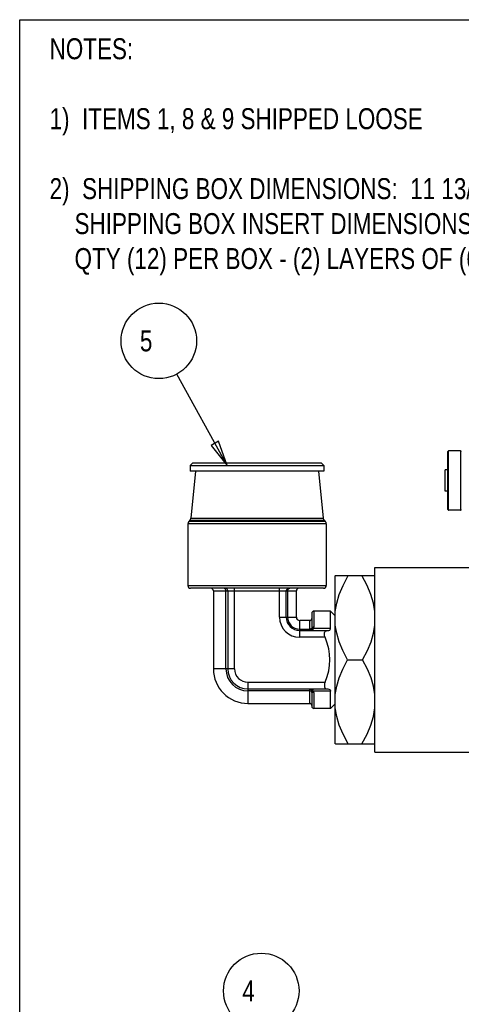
# Model space of a CAD drawing. Header units: inches. Extents: x 0 to 17, y 0 to 11.
# Tile 2 of 10: x 0 to 3.3, y 3.7 to 11. Entities that reach past the tile are written whole.
import ezdxf

# ---------------------------------------------------------------- set-up
doc = ezdxf.new("R2010")
doc.units = ezdxf.units.IN
doc.header["$LTSCALE"] = 0.935
doc.header["$MEASUREMENT"] = 0
doc.layers.get('0').update_dxf_attribs({"linetype": 'CONTINUOUS'})
doc.styles.get("Standard").update_dxf_attribs({"font": 'txt', "width": 0.8})

msp = doc.modelspace()

# ---------------------------------------------------------------- linework, layer by layer
at = {"color": 7, "linetype": 'CONTINUOUS'}
for p, q in [((0, 0), (0, 11)), ((0, 11), (17, 11)), ((3.1874, 7.353), (3.1874, 7.783)), ((3.1924, 7.348), (3.1924, 7.788)), ((3.2824, 7.788), (3.1924, 7.788)), ((3.2824, 7.788), (3.2824, 7.348)), ((1.2894, 7.7005), (1.2694, 7.6805)), ((1.2894, 7.7005), (2.2444, 7.7005)), ((2.2444, 7.7005), (2.2644, 7.6805)), ((1.2694, 7.6805), (1.2694, 7.6375)), ((1.2694, 7.6805), (2.2644, 7.6805)), ((2.2644, 7.6375), (1.2694, 7.6375)), ((1.3094, 7.6375), (1.2748, 7.2869)), ((2.2244, 7.6375), (2.259, 7.2869)), ((2.2644, 7.6805), (2.2644, 7.6375)), ((3.1674, 7.488), (3.1674, 7.648)), ((3.1874, 7.648), (3.1674, 7.648)), ((3.1874, 7.488), (3.1674, 7.488)), ((3.2824, 7.348), (3.1924, 7.348)), ((1.2676, 7.2717), (1.2587, 7.2629)), ((2.2751, 7.2629), (1.2587, 7.2629)), ((1.2676, 7.2717), (2.2662, 7.2717)), ((1.2748, 7.2869), (2.259, 7.2869)), ((2.2662, 7.2717), (2.2751, 7.2629)), ((1.2514, 7.2452), (1.2514, 6.7855)), ((2.2824, 7.2452), (1.2514, 7.2452)), ((2.2824, 7.2452), (2.2824, 6.7855)), ((2.6444, 5.5455), (2.6444, 6.9205)), ((2.6444, 6.9205), (3.4842, 6.9205)), ((2.3498, 6.8595), (2.3494, 6.8591)), ((2.3494, 5.6069), (2.3494, 6.8591)), ((2.3498, 6.8595), (2.644, 6.8595)), ((1.2514, 6.7855), (2.2824, 6.7855)), ((2.2624, 6.7655), (1.2714, 6.7655)), ((1.5994, 6.1655), (1.5994, 6.7655)), ((1.9344, 6.5505), (1.9344, 6.7655)), ((2.001, 6.7617), (2.0054, 6.7646)), ((2.0054, 6.7646), (2.0104, 6.7655)), ((1.4419, 6.7455), (1.4419, 6.1655)), ((1.4419, 6.7455), (2.0594, 6.7455)), ((1.5351, 6.1655), (1.5351, 6.7455)), ((1.5494, 6.7455), (1.5494, 6.1655)), ((1.9844, 6.5505), (1.9844, 6.7455)), ((1.9944, 6.7455), (1.9944, 6.5505)), ((2.0594, 6.5505), (2.0594, 6.7455)), ((1.9344, 6.5505), (2.0594, 6.5505)), ((2.1744, 6.5805), (2.1744, 6.4655)), ((2.1894, 6.5955), (2.1894, 6.4756)), ((2.3144, 6.5955), (2.1894, 6.5955)), ((2.3144, 6.4681), (2.3144, 6.5955)), ((2.3494, 6.5605), (2.3144, 6.5955)), ((2.0844, 6.4005), (2.0844, 6.5255)), ((2.1594, 6.5255), (2.0844, 6.5255)), ((2.0844, 6.4605), (2.1594, 6.4605)), ((2.1594, 6.4505), (2.1594, 6.5255)), ((2.1715, 6.4655), (2.1682, 6.4628)), ((2.174, 6.462), (2.1756, 6.465)), ((2.1885, 6.4681), (2.3144, 6.4681)), ((2.0844, 6.4505), (2.2949, 6.4505)), ((2.273, 6.4005), (2.0844, 6.4005)), ((2.4408, 6.233), (2.553, 6.233)), ((1.5994, 6.1655), (1.4419, 6.1655)), ((1.6994, 6.0655), (1.6994, 5.908)), ((1.6994, 6.0655), (2.273, 6.0655)), ((1.6994, 6.0155), (2.2949, 6.0155)), ((2.1594, 5.908), (2.1594, 6.0155)), ((2.1698, 6.0141), (2.1744, 6.0124)), ((2.1594, 6.0012), (1.6994, 6.0012)), ((2.1737, 5.9938), (2.1715, 5.9968)), ((2.1744, 5.9905), (2.1737, 5.9938)), ((2.174, 6.0041), (2.1756, 6.0011)), ((2.1742, 6.0031), (2.1757, 5.9999)), ((2.1794, 6.0097), (2.1744, 6.0124)), ((2.1744, 6.0013), (2.1744, 6.0002)), ((2.1744, 6.0002), (2.1744, 5.8855)), ((2.1744, 6.0002), (2.1751, 5.9971)), ((2.3144, 5.998), (2.1885, 5.998)), ((2.1894, 5.9901), (2.1894, 5.8705)), ((2.3144, 5.8705), (2.3144, 5.998)), ((1.6994, 5.908), (2.1594, 5.908)), ((2.3144, 5.8705), (2.1894, 5.8705)), ((2.3494, 5.9055), (2.3144, 5.8705)), ((2.3498, 5.6065), (2.3494, 5.6069)), ((2.3498, 5.6065), (2.644, 5.6065)), ((2.6444, 5.5455), (3.3644, 5.5455))]:
    msp.add_line(p, q, dxfattribs=at)
at = {"color": 2, "linetype": 'CONTINUOUS'}
msp.add_line((1.5436, 7.6805), (1.1708, 8.3613), dxfattribs=at)
msp.add_lwpolyline([(1.4261, 7.83), (1.5436, 7.6805), (1.4809, 7.86), (1.4261, 7.83)], dxfattribs=at)
at = {"color": 7, "linetype": 'CONTINUOUS'}
for points in [[(2.3494, 6.5921), (2.3602, 6.6551), (2.3794, 6.7195), (2.4076, 6.7869), (2.4461, 6.8595)], [(2.6444, 6.5921), (2.6336, 6.6551), (2.6143, 6.7195), (2.5862, 6.7869), (2.5477, 6.8595)], [(1.5292, 6.7617), (1.5252, 6.7646), (1.5208, 6.7655)], [(1.5351, 6.7455), (1.5344, 6.7517), (1.5323, 6.7573), (1.5292, 6.7617)], [(1.9944, 6.7455), (1.9952, 6.7517), (1.9974, 6.7573), (2.001, 6.7617)], [(2.1682, 6.4628), (2.164, 6.4611), (2.1594, 6.4605)], [(2.1744, 6.4536), (2.1696, 6.4519), (2.1644, 6.4509)], [(2.1744, 6.4725), (2.1737, 6.4688), (2.1715, 6.4655)], [(2.1894, 6.4756), (2.1848, 6.4751), (2.1806, 6.4737), (2.1773, 6.4714), (2.1751, 6.4686), (2.1744, 6.4655)], [(2.1744, 6.4536), (2.1794, 6.4564), (2.1835, 6.4598), (2.1865, 6.4638), (2.1885, 6.4681)], [(2.1756, 6.465), (2.1789, 6.4671), (2.1834, 6.4682), (2.1885, 6.4681)], [(2.1885, 6.4681), (2.1892, 6.4718), (2.1894, 6.4756)], [(2.2949, 6.4505), (2.3021, 6.4514), (2.3077, 6.454), (2.3115, 6.4578), (2.3137, 6.4626), (2.3144, 6.4681)], [(2.4408, 6.233), (2.4046, 6.3029), (2.378, 6.3678), (2.3597, 6.4302), (2.3494, 6.4912)], [(2.553, 6.233), (2.5892, 6.3029), (2.6158, 6.3678), (2.634, 6.4302), (2.6444, 6.4912)], [(2.273, 6.4005), (2.2697, 6.4102), (2.2681, 6.4193), (2.2681, 6.4276), (2.2695, 6.4348), (2.2725, 6.4411), (2.2771, 6.446), (2.2835, 6.4493), (2.292, 6.4505)], [(2.273, 6.0655), (2.2892, 6.1094), (2.3004, 6.1514), (2.3072, 6.1924), (2.3094, 6.2331), (2.3071, 6.2738), (2.3004, 6.3148), (2.2891, 6.3568), (2.273, 6.4005)], [(2.3494, 5.9748), (2.3597, 6.0358), (2.378, 6.0982), (2.4046, 6.1632), (2.4408, 6.233)], [(2.6444, 5.9748), (2.634, 6.0358), (2.6158, 6.0982), (2.5892, 6.1632), (2.553, 6.233)], [(2.1594, 6.0155), (2.1647, 6.0152), (2.1698, 6.0141)], [(2.273, 6.0655), (2.2697, 6.0558), (2.2681, 6.0468), (2.2681, 6.0385), (2.2695, 6.0312), (2.2725, 6.025), (2.2771, 6.0201), (2.2835, 6.0168), (2.292, 6.0155)], [(2.2949, 6.0155), (2.3021, 6.0146), (2.3077, 6.0121), (2.3115, 6.0083), (2.3137, 6.0035), (2.3144, 5.998)], [(2.1715, 5.9968), (2.1682, 5.9992), (2.164, 6.0007), (2.1594, 6.0012)], [(2.1742, 6.0031), (2.1743, 6.0022), (2.1744, 6.0013)], [(2.1751, 5.9971), (2.1773, 5.9943), (2.1806, 5.9921), (2.1848, 5.9906), (2.1894, 5.9901)], [(2.1756, 6.0011), (2.1789, 5.9989), (2.1834, 5.9978), (2.1885, 5.998)], [(2.1757, 5.9999), (2.179, 5.9974), (2.1836, 5.996), (2.1889, 5.9959)], [(2.1885, 5.998), (2.1865, 6.0023), (2.1835, 6.0062), (2.1794, 6.0097)], [(2.1889, 5.9959), (2.1888, 5.9969), (2.1885, 5.998)], [(2.1894, 5.9901), (2.1893, 5.9921), (2.1892, 5.994), (2.1889, 5.9959)], [(2.4461, 5.6065), (2.4076, 5.6792), (2.3794, 5.7466), (2.3602, 5.811), (2.3494, 5.874)], [(2.5477, 5.6065), (2.5862, 5.6792), (2.6143, 5.7466), (2.6336, 5.811), (2.6444, 5.874)]]:
    msp.add_lwpolyline(points, dxfattribs=at)
at = {"color": 2, "linetype": 'CONTINUOUS'}
for centre in [(1.0358, 8.608), (1.7982, 3.767)]:
    msp.add_circle(centre, 0.2812, dxfattribs=at)
at = {"color": 7, "linetype": 'CONTINUOUS'}
for centre, radius, start, end in [((3.1924, 7.783), 0.005, 90, 180.00001), ((3.2824, 7.783), 0.005, 359.99999, 90), ((3.1924, 7.353), 0.005, 179.99999, 270), ((3.2824, 7.353), 0.005, 270, 0.00001), ((1.2764, 7.2452), 0.025, 135, 180), ((1.2499, 7.2894), 0.025, 315, 354.36042), ((2.2839, 7.2894), 0.025, 185.63958, 225), ((2.2574, 7.2452), 0.025, 0, 45), ((1.2714, 6.7855), 0.02, 180, 270), ((1.4219, 6.7455), 0.02, 0, 89.99998), ((1.5294, 6.7455), 0.02, 0, 90), ((2.0044, 6.7455), 0.02, 90, 180), ((2.0794, 6.7455), 0.02, 90, 180), ((2.2624, 6.7855), 0.02, 270, 360), ((2.0844, 6.5505), 0.15, 180, 270), ((2.0844, 6.5505), 0.1, 180, 270), ((2.0844, 6.5505), 0.09, 180, 270), ((2.0844, 6.5505), 0.025, 180, 270), ((2.1594, 6.5405), 0.015, 270, 359.99999), ((2.1894, 6.5805), 0.015, 90, 180), ((2.1594, 6.4655), 0.015, 270.0063, 359.99857), ((1.6994, 6.1655), 0.2575, 180, 270), ((1.6994, 6.1655), 0.1643, 180, 270), ((1.6994, 6.1655), 0.15, 180, 270), ((1.6994, 6.1655), 0.1, 180, 270), ((2.1594, 6.0005), 0.015, 9.88696, 60), ((2.1594, 5.893), 0.015, 0, 90), ((2.1894, 5.8855), 0.015, 180, 270)]:
    msp.add_arc(centre, radius, start, end, dxfattribs=at)

# ---------------------------------------------------------------- texts
at = {"color": 2, "linetype": 'CONTINUOUS', "width": 0.8}
for s, p in [(' 5 ', (0.8483, 8.5299)), (' 4 ', (1.6107, 3.6888))]:
    msp.add_text(s, height=0.15625, dxfattribs=at).set_placement(p)
at = {"color": 2, "linetype": 'CONTINUOUS', "insert": (0.2226, 10.8618), "char_height": 0.15625, "width": 8, "attachment_point": 1}
msp.add_mtext('NOTES:\\P \\P1)  ITEMS 1, 8 & 9 SHIPPED LOOSE\\P \\P2)  SHIPPING BOX DIMENSIONS:  11 13/16" X 10 7/8" X 6 7/16"\\P    SHIPPING BOX INSERT DIMENSIONS:  10 3/4" X 11 11/16"\\P    QTY (12) PER BOX - (2) LAYERS OF (6) DRAIN VALVE ASSEMBLIES.', dxfattribs=at)

doc.saveas('drawing.dxf')
